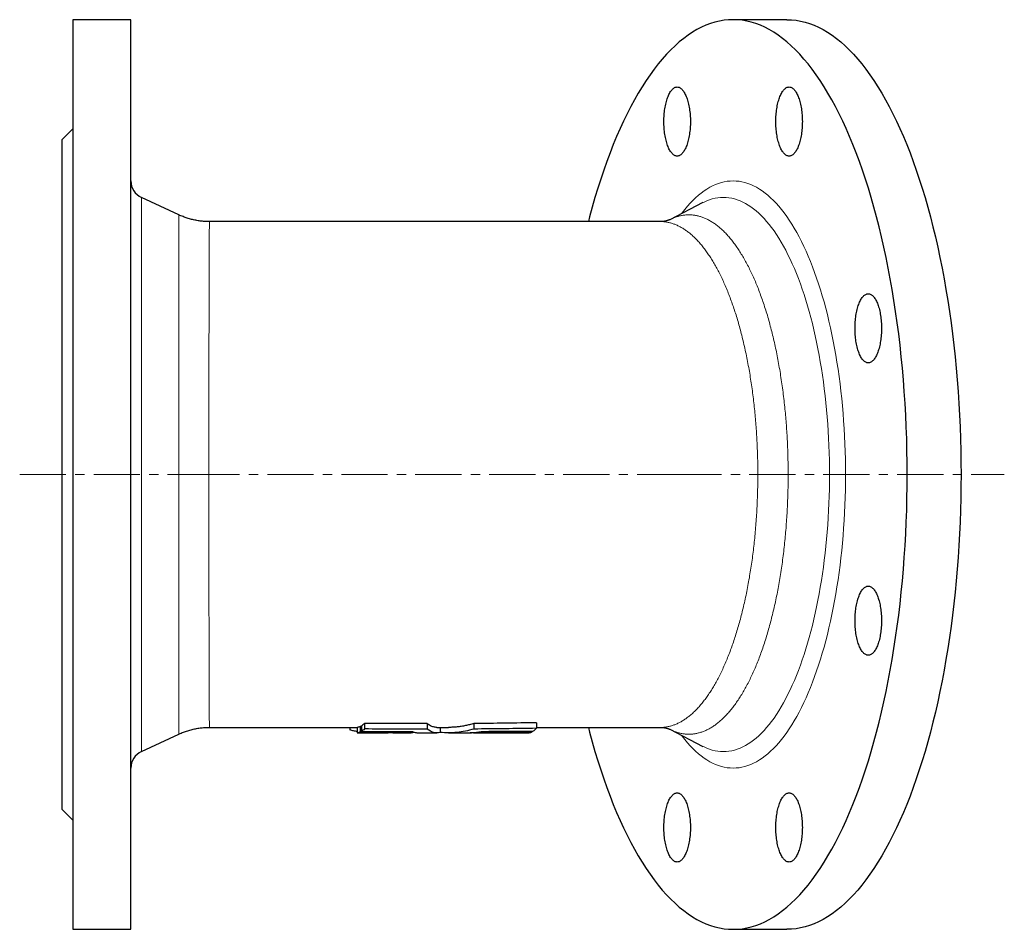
# Model space of a CAD drawing. Header units: millimetres. Extents: x 99 to 733, y 28 to 627.
# Tile 1 of 3: x 99 to 370, y 28 to 278. Entities that reach past the tile are written whole.
import ezdxf

# ---------------------------------------------------------------- set-up
doc = ezdxf.new("R2010")
doc.units = ezdxf.units.MM
doc.linetypes.add('CENTERX2', pattern=[20.32, 12.7, -2.54, 2.54, -2.54])
doc.layers.add('FORMAT', color=7, linetype='Continuous')

msp = doc.modelspace()

# ---------------------------------------------------------------- linework, layer by layer
at = {"color": 7, "linetype": 'Continuous', "lineweight": 25}
for p, q in [((129.63, 278.18), (113.63, 278.18)), ((113.63, 278.18), (113.63, 28.18)), ((129.63, 28.18), (129.63, 278.18)), ((309.87, 278.18), (295.08, 278.18)), ((113.63, 248.18), (110.63, 245.18)), ((110.63, 245.18), (110.63, 61.18)), ((142.77, 224.55), (132.52, 229.33)), ((286.79, 227.9), (277.68, 223.21)), ((286.8, 227.9), (286.79, 227.9)), ((142.77, 224.55), (142.77, 224.55)), ((275.13, 222.68), (151.22, 222.68)), ((192.96, 83.91), (192.64, 83.91)), ((192.64, 83.91), (192.64, 82.4)), ((192.96, 84.08), (192.96, 82.58)), ((193.8, 84.77), (193.8, 83.24)), ((211.01, 84.7), (211.01, 83.18)), ((223.83, 84.74), (223.83, 83.22)), ((241.04, 84.95), (241.04, 83.42)), ((132.52, 77.02), (142.77, 81.8)), ((142.77, 81.8), (142.77, 81.8)), ((151.22, 83.68), (191.83, 83.68)), ((189.75, 83.68), (189.75, 82.97)), ((191.83, 83.68), (191.83, 82.18)), ((195.72, 82.18), (200.31, 82.18)), ((201.6, 82.18), (206.62, 82.18)), ((205.44, 82.54), (205.44, 82.38)), ((208.57, 82.18), (213.68, 82.18)), ((213.68, 83.68), (216.9, 83.68)), ((214.58, 83.68), (214.58, 82.29)), ((216.9, 82.18), (221.9, 82.18)), ((223.8, 82.18), (228.68, 82.18)), ((227.08, 82.58), (227.08, 82.41)), ((228.68, 82.18), (228.72, 82.18)), ((228.72, 82.18), (236.27, 82.18)), ((232.12, 82.62), (232.12, 82.44)), ((235.38, 82.64), (235.38, 82.46)), ((237.72, 82.2), (239.07, 82.21)), ((239.88, 82.68), (239.88, 82.49)), ((241.04, 83.68), (275.13, 83.68)), ((275.12, 83.68), (275.13, 83.68)), ((277.68, 83.14), (286.79, 78.46)), ((110.63, 61.18), (113.63, 58.18)), ((113.63, 28.18), (129.63, 28.18)), ((295.08, 28.18), (309.87, 28.18))]:
    msp.add_line(p, q, dxfattribs=at)
at = {"color": 8, "linetype": 'Continuous', "lineweight": 18}
for p, q in [((132.52, 229.33), (132.52, 77.02)), ((151.22, 83.68), (151.22, 83.68))]:
    msp.add_line(p, q, dxfattribs=at)
at = {"color": 7, "linetype": 'Continuous', "lineweight": 25, "flags": 128}
for points in [[(255.32, 83.68), (255.66, 82.37), (256.38, 79.7), (257.13, 77.08), (257.91, 74.51), (258.71, 71.99), (259.54, 69.53), (260.39, 67.13), (261.26, 64.79), (262.16, 62.5), (263.08, 60.28), (264.02, 58.12), (264.98, 56.03), (265.96, 54.01), (266.97, 52.05), (267.99, 50.16), (269.03, 48.34), (270.09, 46.6), (271.17, 44.92), (272.26, 43.32), (273.37, 41.8), (274.49, 40.35), (275.63, 38.98), (276.78, 37.69), (277.94, 36.48), (279.12, 35.35), (280.3, 34.29), (281.5, 33.32), (282.7, 32.43), (283.92, 31.63), (285.14, 30.91), (286.37, 30.27), (287.6, 29.71), (288.84, 29.24), (290.08, 28.86), (291.33, 28.56), (292.58, 28.35), (293.83, 28.22), (295.08, 28.18), (296.34, 28.22), (297.59, 28.35), (298.84, 28.56), (300.08, 28.86), (301.33, 29.24), (302.57, 29.71), (303.8, 30.27), (305.03, 30.91), (306.25, 31.63), (307.46, 32.43), (308.67, 33.32), (309.87, 34.29), (311.05, 35.35), (312.23, 36.48), (313.39, 37.69), (314.54, 38.98), (315.68, 40.35), (316.8, 41.8), (317.91, 43.32), (319, 44.92), (320.08, 46.6), (321.14, 48.34), (322.18, 50.16), (323.2, 52.05), (324.2, 54.01), (325.19, 56.03), (326.15, 58.12), (327.09, 60.28), (328.01, 62.5), (328.91, 64.79), (329.78, 67.13), (330.63, 69.53), (331.46, 71.99), (332.26, 74.51), (333.03, 77.08), (333.78, 79.7), (334.51, 82.37), (335.2, 85.1), (335.87, 87.86), (336.51, 90.68), (337.12, 93.53), (337.71, 96.43), (338.26, 99.36), (338.78, 102.33), (339.28, 105.34), (339.74, 108.38), (340.18, 111.45), (340.58, 114.55), (340.95, 117.67), (341.29, 120.82), (341.6, 123.99), (341.87, 127.19), (342.12, 130.4), (342.33, 133.62), (342.51, 136.86), (342.66, 140.11), (342.77, 143.37), (342.85, 146.63), (342.9, 149.9), (342.92, 153.18), (342.9, 156.45), (342.85, 159.72), (342.77, 162.98), (342.66, 166.24), (342.51, 169.49), (342.33, 172.73), (342.12, 175.95), (341.87, 179.16), (341.6, 182.36), (341.29, 185.53), (340.95, 188.68), (340.58, 191.8), (340.18, 194.9), (339.74, 197.97), (339.28, 201.01), (338.78, 204.02), (338.26, 206.99), (337.71, 209.92), (337.12, 212.82), (336.51, 215.68), (335.87, 218.49), (335.2, 221.26), (334.51, 223.98), (333.78, 226.65), (333.03, 229.27), (332.26, 231.84), (331.46, 234.36), (330.63, 236.82), (329.78, 239.22), (328.91, 241.56), (328.01, 243.85), (327.09, 246.07), (326.15, 248.23), (325.19, 250.32), (324.2, 252.34), (323.2, 254.3), (322.18, 256.19), (321.14, 258.01), (320.08, 259.76), (319, 261.43), (317.91, 263.03), (316.8, 264.55), (315.68, 266), (314.54, 267.37), (313.39, 268.66), (312.23, 269.87), (311.05, 271.01), (309.87, 272.06), (308.67, 273.03), (307.46, 273.92), (306.25, 274.72), (305.03, 275.44), (303.8, 276.08), (302.57, 276.64), (301.33, 277.11), (300.08, 277.49), (298.84, 277.79), (297.59, 278), (296.34, 278.13), (295.08, 278.18), (293.83, 278.13), (292.58, 278), (291.33, 277.79), (290.08, 277.49), (288.84, 277.11), (287.6, 276.64), (286.37, 276.08), (285.14, 275.44), (283.92, 274.72), (282.7, 273.92), (281.5, 273.03), (280.3, 272.06), (279.12, 271.01), (277.94, 269.87), (276.78, 268.66), (275.63, 267.37), (274.49, 266), (273.37, 264.55), (272.26, 263.03), (271.17, 261.43), (270.09, 259.76), (269.03, 258.01), (267.99, 256.19), (266.97, 254.3), (265.96, 252.34), (264.98, 250.32), (264.02, 248.23), (263.08, 246.07), (262.16, 243.85), (261.26, 241.56), (260.39, 239.22), (259.54, 236.82), (258.71, 234.36), (257.91, 231.84), (257.13, 229.27), (256.38, 226.65), (255.66, 223.98), (255.32, 222.68)], [(309.87, 278.18), (311.12, 278.13), (312.37, 278), (313.62, 277.79), (314.87, 277.49), (316.11, 277.11), (317.35, 276.64), (318.58, 276.08), (319.81, 275.44), (321.03, 274.72), (322.25, 273.92), (323.45, 273.03), (324.65, 272.06), (325.83, 271.01), (327.01, 269.87), (328.17, 268.66), (329.32, 267.37), (330.46, 266), (331.58, 264.55), (332.69, 263.03), (333.78, 261.43), (334.86, 259.76), (335.92, 258.01), (336.96, 256.19), (337.98, 254.3), (338.99, 252.34), (339.97, 250.32), (340.93, 248.23), (341.87, 246.07), (342.79, 243.85), (343.69, 241.56), (344.56, 239.22), (345.41, 236.82), (346.24, 234.36), (347.04, 231.84), (347.82, 229.27), (348.57, 226.65), (349.29, 223.98), (349.98, 221.26), (350.65, 218.49), (351.29, 215.68), (351.9, 212.82), (352.49, 209.92), (353.04, 206.99), (353.57, 204.02), (354.06, 201.01), (354.52, 197.97), (354.96, 194.9), (355.36, 191.8), (355.73, 188.68), (356.07, 185.53), (356.38, 182.36), (356.66, 179.16), (356.9, 175.95), (357.11, 172.73), (357.29, 169.49), (357.44, 166.24), (357.55, 162.98), (357.64, 159.72), (357.68, 156.45), (357.7, 153.18), (357.68, 149.9), (357.64, 146.63), (357.55, 143.37), (357.44, 140.11), (357.29, 136.86), (357.11, 133.62), (356.9, 130.4), (356.66, 127.19), (356.38, 123.99), (356.07, 120.82), (355.73, 117.67), (355.36, 114.55), (354.96, 111.45), (354.52, 108.38), (354.06, 105.34), (353.57, 102.33), (353.04, 99.36), (352.49, 96.43), (351.9, 93.53), (351.29, 90.68), (350.65, 87.86), (349.98, 85.1), (349.29, 82.37), (348.57, 79.7), (347.82, 77.08), (347.04, 74.51), (346.24, 71.99), (345.41, 69.53), (344.56, 67.13), (343.69, 64.79), (342.79, 62.5), (341.87, 60.28), (340.93, 58.12), (339.97, 56.03), (338.99, 54.01), (337.98, 52.05), (336.96, 50.16), (335.92, 48.34), (334.86, 46.6), (333.78, 44.92), (332.69, 43.32), (331.58, 41.8), (330.46, 40.35), (329.32, 38.98), (328.17, 37.69), (327.01, 36.48), (325.83, 35.35), (324.65, 34.29), (323.45, 33.32), (322.25, 32.43), (321.03, 31.63), (319.81, 30.91), (318.58, 30.27), (317.35, 29.71), (316.11, 29.24), (314.87, 28.86), (313.62, 28.56), (312.37, 28.35), (311.12, 28.22), (309.87, 28.18)], [(283.34, 250.18), (283.34, 249.73), (283.33, 249.28), (283.31, 248.83), (283.28, 248.38), (283.24, 247.94), (283.2, 247.51), (283.14, 247.08), (283.08, 246.65), (283.01, 246.24), (282.94, 245.83), (282.86, 245.43), (282.77, 245.05), (282.67, 244.67), (282.56, 244.31), (282.45, 243.96), (282.34, 243.63), (282.22, 243.31), (282.09, 243), (281.95, 242.72), (281.82, 242.44), (281.67, 242.19), (281.52, 241.96), (281.37, 241.74), (281.22, 241.54), (281.06, 241.36), (280.9, 241.21), (280.73, 241.07), (280.56, 240.95), (280.39, 240.85), (280.22, 240.78), (280.05, 240.73), (279.88, 240.69), (279.71, 240.68), (279.53, 240.69), (279.36, 240.73), (279.19, 240.78), (279.02, 240.85), (278.85, 240.95), (278.68, 241.07), (278.52, 241.21), (278.36, 241.36), (278.2, 241.54), (278.04, 241.74), (277.89, 241.96), (277.74, 242.19), (277.6, 242.44), (277.46, 242.72), (277.33, 243), (277.2, 243.31), (277.08, 243.63), (276.96, 243.96), (276.85, 244.31), (276.75, 244.67), (276.65, 245.05), (276.56, 245.43), (276.48, 245.83), (276.4, 246.24), (276.33, 246.65), (276.27, 247.08), (276.22, 247.51), (276.17, 247.94), (276.14, 248.38), (276.11, 248.83), (276.09, 249.28), (276.08, 249.73), (276.07, 250.18), (276.08, 250.63), (276.09, 251.09), (276.11, 251.53), (276.14, 251.98), (276.17, 252.42), (276.22, 252.86), (276.27, 253.29), (276.33, 253.71), (276.4, 254.13), (276.48, 254.54), (276.56, 254.93), (276.65, 255.32), (276.75, 255.69), (276.85, 256.06), (276.96, 256.4), (277.08, 256.74), (277.2, 257.06), (277.33, 257.36), (277.46, 257.65), (277.6, 257.92), (277.74, 258.17), (277.89, 258.41), (278.04, 258.63), (278.2, 258.82), (278.36, 259), (278.52, 259.16), (278.68, 259.3), (278.85, 259.41), (279.02, 259.51), (279.19, 259.59), (279.36, 259.64), (279.53, 259.67), (279.71, 259.68), (279.88, 259.67), (280.05, 259.64), (280.22, 259.59), (280.39, 259.51), (280.56, 259.41), (280.73, 259.3), (280.9, 259.16), (281.06, 259), (281.22, 258.82), (281.37, 258.63), (281.52, 258.41), (281.67, 258.17), (281.82, 257.92), (281.95, 257.65), (282.09, 257.36), (282.22, 257.06), (282.34, 256.74), (282.45, 256.4), (282.56, 256.06), (282.67, 255.69), (282.77, 255.32), (282.86, 254.93), (282.94, 254.54), (283.01, 254.13), (283.08, 253.71), (283.14, 253.29), (283.2, 252.86), (283.24, 252.42), (283.28, 251.98), (283.31, 251.53), (283.33, 251.09), (283.34, 250.63), (283.34, 250.18)], [(314.1, 250.18), (314.09, 249.73), (314.08, 249.28), (314.06, 248.83), (314.03, 248.38), (313.99, 247.94), (313.95, 247.51), (313.9, 247.08), (313.84, 246.65), (313.77, 246.24), (313.69, 245.83), (313.61, 245.43), (313.52, 245.05), (313.42, 244.67), (313.32, 244.31), (313.21, 243.96), (313.09, 243.63), (312.97, 243.31), (312.84, 243), (312.71, 242.72), (312.57, 242.44), (312.43, 242.19), (312.28, 241.96), (312.13, 241.74), (311.97, 241.54), (311.81, 241.36), (311.65, 241.21), (311.48, 241.07), (311.32, 240.95), (311.15, 240.85), (310.98, 240.78), (310.81, 240.73), (310.63, 240.69), (310.46, 240.68), (310.29, 240.69), (310.12, 240.73), (309.94, 240.78), (309.77, 240.85), (309.6, 240.95), (309.44, 241.07), (309.27, 241.21), (309.11, 241.36), (308.95, 241.54), (308.79, 241.74), (308.64, 241.96), (308.5, 242.19), (308.35, 242.44), (308.21, 242.72), (308.08, 243), (307.95, 243.31), (307.83, 243.63), (307.71, 243.96), (307.6, 244.31), (307.5, 244.67), (307.4, 245.05), (307.31, 245.43), (307.23, 245.83), (307.15, 246.24), (307.09, 246.65), (307.03, 247.08), (306.97, 247.51), (306.93, 247.94), (306.89, 248.38), (306.86, 248.83), (306.84, 249.28), (306.83, 249.73), (306.83, 250.18), (306.83, 250.63), (306.84, 251.09), (306.86, 251.53), (306.89, 251.98), (306.93, 252.42), (306.97, 252.86), (307.03, 253.29), (307.09, 253.71), (307.15, 254.13), (307.23, 254.54), (307.31, 254.93), (307.4, 255.32), (307.5, 255.69), (307.6, 256.06), (307.71, 256.4), (307.83, 256.74), (307.95, 257.06), (308.08, 257.36), (308.21, 257.65), (308.35, 257.92), (308.5, 258.17), (308.64, 258.41), (308.79, 258.63), (308.95, 258.82), (309.11, 259), (309.27, 259.16), (309.44, 259.3), (309.6, 259.41), (309.77, 259.51), (309.94, 259.59), (310.12, 259.64), (310.29, 259.67), (310.46, 259.68), (310.63, 259.67), (310.81, 259.64), (310.98, 259.59), (311.15, 259.51), (311.32, 259.41), (311.48, 259.3), (311.65, 259.16), (311.81, 259), (311.97, 258.82), (312.13, 258.63), (312.28, 258.41), (312.43, 258.17), (312.57, 257.92), (312.71, 257.65), (312.84, 257.36), (312.97, 257.06), (313.09, 256.74), (313.21, 256.4), (313.32, 256.06), (313.42, 255.69), (313.52, 255.32), (313.61, 254.93), (313.69, 254.54), (313.77, 254.13), (313.84, 253.71), (313.9, 253.29), (313.95, 252.86), (313.99, 252.42), (314.03, 251.98), (314.06, 251.53), (314.08, 251.09), (314.09, 250.63), (314.1, 250.18)], [(335.84, 193.36), (335.84, 192.91), (335.83, 192.45), (335.81, 192.01), (335.78, 191.56), (335.74, 191.12), (335.7, 190.68), (335.64, 190.25), (335.58, 189.83), (335.51, 189.41), (335.44, 189), (335.36, 188.61), (335.27, 188.22), (335.17, 187.85), (335.06, 187.48), (334.95, 187.14), (334.84, 186.8), (334.72, 186.48), (334.59, 186.18), (334.45, 185.89), (334.32, 185.62), (334.17, 185.37), (334.02, 185.13), (333.87, 184.91), (333.72, 184.72), (333.56, 184.54), (333.4, 184.38), (333.23, 184.24), (333.06, 184.12), (332.89, 184.03), (332.72, 183.95), (332.55, 183.9), (332.38, 183.87), (332.21, 183.86), (332.03, 183.87), (331.86, 183.9), (331.69, 183.95), (331.52, 184.03), (331.35, 184.12), (331.18, 184.24), (331.02, 184.38), (330.86, 184.54), (330.7, 184.72), (330.54, 184.91), (330.39, 185.13), (330.24, 185.37), (330.1, 185.62), (329.96, 185.89), (329.83, 186.18), (329.7, 186.48), (329.58, 186.8), (329.46, 187.14), (329.35, 187.48), (329.25, 187.85), (329.15, 188.22), (329.06, 188.61), (328.98, 189), (328.9, 189.41), (328.83, 189.83), (328.77, 190.25), (328.72, 190.68), (328.67, 191.12), (328.64, 191.56), (328.61, 192.01), (328.59, 192.45), (328.58, 192.91), (328.57, 193.36), (328.58, 193.81), (328.59, 194.26), (328.61, 194.71), (328.64, 195.15), (328.67, 195.6), (328.72, 196.03), (328.77, 196.46), (328.83, 196.89), (328.9, 197.3), (328.98, 197.71), (329.06, 198.11), (329.15, 198.49), (329.25, 198.87), (329.35, 199.23), (329.46, 199.58), (329.58, 199.91), (329.7, 200.23), (329.83, 200.54), (329.96, 200.82), (330.1, 201.1), (330.24, 201.35), (330.39, 201.58), (330.54, 201.8), (330.7, 202), (330.86, 202.18), (331.02, 202.33), (331.18, 202.47), (331.35, 202.59), (331.52, 202.69), (331.69, 202.76), (331.86, 202.81), (332.03, 202.85), (332.21, 202.86), (332.38, 202.85), (332.55, 202.81), (332.72, 202.76), (332.89, 202.69), (333.06, 202.59), (333.23, 202.47), (333.4, 202.33), (333.56, 202.18), (333.72, 202), (333.87, 201.8), (334.02, 201.58), (334.17, 201.35), (334.32, 201.1), (334.45, 200.82), (334.59, 200.54), (334.72, 200.23), (334.84, 199.91), (334.95, 199.58), (335.06, 199.23), (335.17, 198.87), (335.27, 198.49), (335.36, 198.11), (335.44, 197.71), (335.51, 197.3), (335.58, 196.89), (335.64, 196.46), (335.7, 196.03), (335.74, 195.6), (335.78, 195.15), (335.81, 194.71), (335.83, 194.26), (335.84, 193.81), (335.84, 193.36)], [(335.84, 112.99), (335.84, 112.54), (335.83, 112.09), (335.81, 111.64), (335.78, 111.2), (335.74, 110.75), (335.7, 110.32), (335.64, 109.89), (335.58, 109.46), (335.51, 109.05), (335.44, 108.64), (335.36, 108.24), (335.27, 107.86), (335.17, 107.48), (335.06, 107.12), (334.95, 106.77), (334.84, 106.44), (334.72, 106.12), (334.59, 105.81), (334.45, 105.53), (334.32, 105.26), (334.17, 105), (334.02, 104.77), (333.87, 104.55), (333.72, 104.35), (333.56, 104.17), (333.4, 104.02), (333.23, 103.88), (333.06, 103.76), (332.89, 103.67), (332.72, 103.59), (332.55, 103.54), (332.38, 103.5), (332.21, 103.49), (332.03, 103.5), (331.86, 103.54), (331.69, 103.59), (331.52, 103.67), (331.35, 103.76), (331.18, 103.88), (331.02, 104.02), (330.86, 104.17), (330.7, 104.35), (330.54, 104.55), (330.39, 104.77), (330.24, 105), (330.1, 105.26), (329.96, 105.53), (329.83, 105.81), (329.7, 106.12), (329.58, 106.44), (329.46, 106.77), (329.35, 107.12), (329.25, 107.48), (329.15, 107.86), (329.06, 108.24), (328.98, 108.64), (328.9, 109.05), (328.83, 109.46), (328.77, 109.89), (328.72, 110.32), (328.67, 110.75), (328.64, 111.2), (328.61, 111.64), (328.59, 112.09), (328.58, 112.54), (328.57, 112.99), (328.58, 113.45), (328.59, 113.9), (328.61, 114.35), (328.64, 114.79), (328.67, 115.23), (328.72, 115.67), (328.77, 116.1), (328.83, 116.52), (328.9, 116.94), (328.98, 117.35), (329.06, 117.74), (329.15, 118.13), (329.25, 118.5), (329.35, 118.87), (329.46, 119.21), (329.58, 119.55), (329.7, 119.87), (329.83, 120.17), (329.96, 120.46), (330.1, 120.73), (330.24, 120.99), (330.39, 121.22), (330.54, 121.44), (330.7, 121.64), (330.86, 121.81), (331.02, 121.97), (331.18, 122.11), (331.35, 122.23), (331.52, 122.32), (331.69, 122.4), (331.86, 122.45), (332.03, 122.48), (332.21, 122.49), (332.38, 122.48), (332.55, 122.45), (332.72, 122.4), (332.89, 122.32), (333.06, 122.23), (333.23, 122.11), (333.4, 121.97), (333.56, 121.81), (333.72, 121.64), (333.87, 121.44), (334.02, 121.22), (334.17, 120.99), (334.32, 120.73), (334.45, 120.46), (334.59, 120.17), (334.72, 119.87), (334.84, 119.55), (334.95, 119.21), (335.06, 118.87), (335.17, 118.5), (335.27, 118.13), (335.36, 117.74), (335.44, 117.35), (335.51, 116.94), (335.58, 116.52), (335.64, 116.1), (335.7, 115.67), (335.74, 115.23), (335.78, 114.79), (335.81, 114.35), (335.83, 113.9), (335.84, 113.45), (335.84, 112.99)], [(283.34, 56.17), (283.34, 55.72), (283.33, 55.26), (283.31, 54.82), (283.28, 54.37), (283.24, 53.93), (283.2, 53.49), (283.14, 53.06), (283.08, 52.64), (283.01, 52.22), (282.94, 51.81), (282.86, 51.42), (282.77, 51.03), (282.67, 50.66), (282.56, 50.3), (282.45, 49.95), (282.34, 49.61), (282.22, 49.29), (282.09, 48.99), (281.95, 48.7), (281.82, 48.43), (281.67, 48.18), (281.52, 47.94), (281.37, 47.72), (281.22, 47.53), (281.06, 47.35), (280.9, 47.19), (280.73, 47.05), (280.56, 46.94), (280.39, 46.84), (280.22, 46.76), (280.05, 46.71), (279.88, 46.68), (279.71, 46.67), (279.53, 46.68), (279.36, 46.71), (279.19, 46.76), (279.02, 46.84), (278.85, 46.94), (278.68, 47.05), (278.52, 47.19), (278.36, 47.35), (278.2, 47.53), (278.04, 47.72), (277.89, 47.94), (277.74, 48.18), (277.6, 48.43), (277.46, 48.7), (277.33, 48.99), (277.2, 49.29), (277.08, 49.61), (276.96, 49.95), (276.85, 50.3), (276.75, 50.66), (276.65, 51.03), (276.56, 51.42), (276.48, 51.81), (276.4, 52.22), (276.33, 52.64), (276.27, 53.06), (276.22, 53.49), (276.17, 53.93), (276.14, 54.37), (276.11, 54.82), (276.09, 55.26), (276.08, 55.72), (276.07, 56.17), (276.08, 56.62), (276.09, 57.07), (276.11, 57.52), (276.14, 57.97), (276.17, 58.41), (276.22, 58.84), (276.27, 59.28), (276.33, 59.7), (276.4, 60.11), (276.48, 60.52), (276.56, 60.92), (276.65, 61.3), (276.75, 61.68), (276.85, 62.04), (276.96, 62.39), (277.08, 62.72), (277.2, 63.04), (277.33, 63.35), (277.46, 63.64), (277.6, 63.91), (277.74, 64.16), (277.89, 64.4), (278.04, 64.61), (278.2, 64.81), (278.36, 64.99), (278.52, 65.15), (278.68, 65.28), (278.85, 65.4), (279.02, 65.5), (279.19, 65.57), (279.36, 65.62), (279.53, 65.66), (279.71, 65.67), (279.88, 65.66), (280.05, 65.62), (280.22, 65.57), (280.39, 65.5), (280.56, 65.4), (280.73, 65.28), (280.9, 65.15), (281.06, 64.99), (281.22, 64.81), (281.37, 64.61), (281.52, 64.4), (281.67, 64.16), (281.82, 63.91), (281.95, 63.64), (282.09, 63.35), (282.22, 63.04), (282.34, 62.72), (282.45, 62.39), (282.56, 62.04), (282.67, 61.68), (282.77, 61.3), (282.86, 60.92), (282.94, 60.52), (283.01, 60.11), (283.08, 59.7), (283.14, 59.28), (283.2, 58.84), (283.24, 58.41), (283.28, 57.97), (283.31, 57.52), (283.33, 57.07), (283.34, 56.62), (283.34, 56.17)], [(314.1, 56.17), (314.09, 55.72), (314.08, 55.26), (314.06, 54.82), (314.03, 54.37), (313.99, 53.93), (313.95, 53.49), (313.9, 53.06), (313.84, 52.64), (313.77, 52.22), (313.69, 51.81), (313.61, 51.42), (313.52, 51.03), (313.42, 50.66), (313.32, 50.3), (313.21, 49.95), (313.09, 49.61), (312.97, 49.29), (312.84, 48.99), (312.71, 48.7), (312.57, 48.43), (312.43, 48.18), (312.28, 47.94), (312.13, 47.72), (311.97, 47.53), (311.81, 47.35), (311.65, 47.19), (311.48, 47.05), (311.32, 46.94), (311.15, 46.84), (310.98, 46.76), (310.81, 46.71), (310.63, 46.68), (310.46, 46.67), (310.29, 46.68), (310.12, 46.71), (309.94, 46.76), (309.77, 46.84), (309.6, 46.94), (309.44, 47.05), (309.27, 47.19), (309.11, 47.35), (308.95, 47.53), (308.79, 47.72), (308.64, 47.94), (308.5, 48.18), (308.35, 48.43), (308.21, 48.7), (308.08, 48.99), (307.95, 49.29), (307.83, 49.61), (307.71, 49.95), (307.6, 50.3), (307.5, 50.66), (307.4, 51.03), (307.31, 51.42), (307.23, 51.81), (307.15, 52.22), (307.09, 52.64), (307.03, 53.06), (306.97, 53.49), (306.93, 53.93), (306.89, 54.37), (306.86, 54.82), (306.84, 55.26), (306.83, 55.72), (306.83, 56.17), (306.83, 56.62), (306.84, 57.07), (306.86, 57.52), (306.89, 57.97), (306.93, 58.41), (306.97, 58.84), (307.03, 59.28), (307.09, 59.7), (307.15, 60.11), (307.23, 60.52), (307.31, 60.92), (307.4, 61.3), (307.5, 61.68), (307.6, 62.04), (307.71, 62.39), (307.83, 62.72), (307.95, 63.04), (308.08, 63.35), (308.21, 63.64), (308.35, 63.91), (308.5, 64.16), (308.64, 64.4), (308.79, 64.61), (308.95, 64.81), (309.11, 64.99), (309.27, 65.15), (309.44, 65.28), (309.6, 65.4), (309.77, 65.5), (309.94, 65.57), (310.12, 65.62), (310.29, 65.66), (310.46, 65.67), (310.63, 65.66), (310.81, 65.62), (310.98, 65.57), (311.15, 65.5), (311.32, 65.4), (311.48, 65.28), (311.65, 65.15), (311.81, 64.99), (311.97, 64.81), (312.13, 64.61), (312.28, 64.4), (312.43, 64.16), (312.57, 63.91), (312.71, 63.64), (312.84, 63.35), (312.97, 63.04), (313.09, 62.72), (313.21, 62.39), (313.32, 62.04), (313.42, 61.68), (313.52, 61.3), (313.61, 60.92), (313.69, 60.52), (313.77, 60.11), (313.84, 59.7), (313.9, 59.28), (313.95, 58.84), (313.99, 58.41), (314.03, 57.97), (314.06, 57.52), (314.08, 57.07), (314.09, 56.62), (314.1, 56.17)]]:
    msp.add_lwpolyline(points, dxfattribs=at)
at = {"color": 8, "linetype": 'Continuous', "lineweight": 18, "flags": 128}
for points in [[(280.93, 224.88), (281.07, 225.07), (281.79, 226), (282.52, 226.89), (283.27, 227.72), (284.02, 228.5), (284.78, 229.23), (285.54, 229.91), (286.31, 230.54), (287.09, 231.11), (287.88, 231.63), (288.66, 232.1), (289.46, 232.51), (290.25, 232.87), (291.05, 233.17), (291.86, 233.42), (292.66, 233.61), (293.47, 233.75), (294.28, 233.83), (295.08, 233.86), (295.89, 233.83), (296.7, 233.75), (297.51, 233.61), (298.31, 233.42), (299.11, 233.17), (299.91, 232.87), (300.71, 232.51), (301.5, 232.1), (302.29, 231.63), (303.08, 231.11), (303.85, 230.54), (304.63, 229.91), (305.39, 229.23), (306.15, 228.5), (306.9, 227.72), (307.64, 226.89), (308.38, 226), (309.1, 225.07), (309.82, 224.08), (310.52, 223.05), (311.22, 221.97), (311.9, 220.84), (312.57, 219.67), (313.23, 218.45), (313.88, 217.19), (314.52, 215.88), (315.14, 214.53), (315.74, 213.14), (316.34, 211.7), (316.92, 210.23), (317.48, 208.72), (318.03, 207.16), (318.56, 205.58), (319.08, 203.95), (319.58, 202.29), (320.06, 200.6), (320.53, 198.88), (320.98, 197.12), (321.41, 195.33), (321.82, 193.52), (322.22, 191.68), (322.6, 189.81), (322.95, 187.91), (323.29, 185.99), (323.61, 184.05), (323.91, 182.09), (324.19, 180.11), (324.45, 178.11), (324.69, 176.09), (324.91, 174.06), (325.11, 172.01), (325.29, 169.95), (325.44, 167.88), (325.58, 165.8), (325.7, 163.71), (325.79, 161.61), (325.87, 159.51), (325.92, 157.4), (325.95, 155.29), (325.96, 153.18)], [(321.56, 153.18), (321.55, 155.17), (321.52, 157.16), (321.47, 159.15), (321.4, 161.14), (321.31, 163.12), (321.2, 165.09), (321.07, 167.05), (320.92, 169.01), (320.75, 170.95), (320.57, 172.89), (320.36, 174.8), (320.13, 176.71), (319.89, 178.6), (319.62, 180.47), (319.34, 182.32), (319.04, 184.15), (318.72, 185.96), (318.38, 187.75), (318.03, 189.51), (317.66, 191.25), (317.26, 192.97), (316.86, 194.65), (316.43, 196.31), (315.99, 197.94), (315.54, 199.53), (315.06, 201.1), (314.58, 202.63), (314.07, 204.13), (313.56, 205.6), (313.02, 207.02), (312.48, 208.42), (311.92, 209.77), (311.34, 211.08), (310.76, 212.36), (310.16, 213.59), (309.55, 214.79), (308.92, 215.94), (308.29, 217.04), (307.64, 218.11), (306.99, 219.13), (306.32, 220.1), (305.65, 221.03), (304.96, 221.91), (304.27, 222.75), (303.57, 223.53), (302.86, 224.27), (302.14, 224.96), (301.42, 225.6), (300.69, 226.19), (299.96, 226.73), (299.22, 227.23), (298.48, 227.67), (297.73, 228.05), (296.98, 228.39), (296.22, 228.68), (295.46, 228.91), (294.7, 229.09), (293.94, 229.22), (293.18, 229.3), (292.42, 229.33), (291.65, 229.3), (290.89, 229.22), (290.13, 229.09), (289.37, 228.91), (288.61, 228.68), (287.86, 228.39), (287.11, 228.05), (286.8, 227.9)], [(325.96, 153.18), (325.95, 151.06), (325.92, 148.95), (325.87, 146.84), (325.79, 144.74), (325.7, 142.64), (325.58, 140.55), (325.44, 138.47), (325.29, 136.4), (325.11, 134.34), (324.91, 132.29), (324.69, 130.26), (324.45, 128.24), (324.19, 126.24), (323.91, 124.26), (323.61, 122.3), (323.29, 120.36), (322.95, 118.44), (322.6, 116.54), (322.22, 114.68), (321.82, 112.83), (321.41, 111.02), (320.98, 109.23), (320.53, 107.47), (320.06, 105.75), (319.58, 104.06), (319.08, 102.4), (318.56, 100.77), (318.03, 99.19), (317.48, 97.64), (316.92, 96.12), (316.34, 94.65), (315.74, 93.21), (315.14, 91.82), (314.52, 90.47), (313.88, 89.16), (313.23, 87.9), (312.57, 86.68), (311.9, 85.51), (311.22, 84.38), (310.52, 83.3), (309.82, 82.27), (309.1, 81.28), (308.38, 80.35), (307.64, 79.47), (306.9, 78.63), (306.15, 77.85), (305.39, 77.12), (304.63, 76.44), (303.85, 75.81), (303.08, 75.24), (302.29, 74.72), (301.5, 74.25), (300.71, 73.84), (299.91, 73.48), (299.11, 73.18), (298.31, 72.93), (297.51, 72.74), (296.7, 72.6), (295.89, 72.52), (295.08, 72.49), (294.28, 72.52), (293.47, 72.6), (292.66, 72.74), (291.86, 72.93), (291.05, 73.18), (290.25, 73.48), (289.46, 73.84), (288.66, 74.25), (287.88, 74.72), (287.09, 75.24), (286.31, 75.81), (285.54, 76.44), (284.78, 77.12), (284.02, 77.85), (283.27, 78.63), (282.52, 79.47), (281.79, 80.35), (281.07, 81.28), (280.93, 81.47)], [(286.78, 78.46), (287.11, 78.3), (287.86, 77.96), (288.61, 77.67), (289.37, 77.44), (290.13, 77.26), (290.89, 77.13), (291.65, 77.05), (292.42, 77.02), (293.18, 77.05), (293.94, 77.13), (294.7, 77.26), (295.46, 77.44), (296.22, 77.67), (296.98, 77.96), (297.73, 78.3), (298.48, 78.69), (299.22, 79.13), (299.96, 79.62), (300.69, 80.16), (301.42, 80.75), (302.14, 81.39), (302.86, 82.08), (303.57, 82.82), (304.27, 83.61), (304.96, 84.44), (305.65, 85.32), (306.32, 86.25), (306.99, 87.22), (307.64, 88.24), (308.29, 89.31), (308.92, 90.41), (309.55, 91.57), (310.16, 92.76), (310.76, 93.99), (311.34, 95.27), (311.92, 96.58), (312.48, 97.94), (313.02, 99.33), (313.56, 100.75), (314.07, 102.22), (314.58, 103.72), (315.06, 105.25), (315.54, 106.82), (315.99, 108.41), (316.43, 110.04), (316.86, 111.7), (317.26, 113.39), (317.66, 115.1), (318.03, 116.84), (318.38, 118.6), (318.72, 120.39), (319.04, 122.2), (319.34, 124.03), (319.62, 125.88), (319.89, 127.75), (320.13, 129.64), (320.36, 131.55), (320.57, 133.47), (320.75, 135.4), (320.92, 137.34), (321.07, 139.3), (321.2, 141.26), (321.31, 143.24), (321.4, 145.22), (321.47, 147.2), (321.52, 149.19), (321.55, 151.18), (321.56, 153.18)]]:
    msp.add_lwpolyline(points, dxfattribs=at)
at = {"color": 7, "linetype": 'Continuous', "lineweight": 25}
for centre, start, end in [((134.63, 233.86), 180, 245), ((134.63, 72.49), 115, 180)]:
    msp.add_arc(centre, 5, start, end, dxfattribs=at)
at = {"color": 8, "linetype": 'Continuous', "lineweight": 18}
for points, knots in [([(142.77, 81.8), (142.77, 81.8), (142.77, 81.81), (142.77, 81.86), (142.77, 81.94), (142.77, 82.07), (142.77, 82.27), (142.78, 82.59), (142.78, 82.98), (142.78, 83.45), (142.78, 84), (142.78, 84.64), (142.79, 85.37), (142.79, 86.17), (142.79, 87.05), (142.79, 88), (142.79, 89.02), (142.79, 90.09), (142.79, 91.24), (142.8, 92.45), (142.8, 93.75), (142.8, 95.12), (142.8, 96.58), (142.8, 98.1), (142.8, 99.68), (142.8, 101.32), (142.8, 102.99), (142.81, 104.71), (142.81, 106.48), (142.81, 108.3), (142.81, 110.19), (142.81, 112.14), (142.81, 114.16), (142.81, 116.23), (142.81, 118.34), (142.81, 120.47), (142.81, 122.62), (142.81, 124.78), (142.81, 126.98), (142.81, 129.2), (142.81, 131.47), (142.82, 133.79), (142.82, 136.15), (142.82, 138.53), (142.82, 140.93), (142.82, 143.32), (142.82, 145.7), (142.82, 148.06), (142.82, 150.43), (142.82, 152.81), (142.82, 155.2), (142.82, 157.62), (142.82, 160.05), (142.82, 162.48), (142.82, 164.9), (142.82, 167.28), (142.82, 169.62), (142.82, 171.92), (142.81, 174.2), (142.81, 176.45), (142.81, 178.71), (142.81, 180.95), (142.81, 183.18), (142.81, 185.38), (142.81, 187.54), (142.81, 189.64), (142.81, 191.68), (142.81, 193.66), (142.81, 195.59), (142.81, 197.48), (142.81, 199.33), (142.81, 201.15), (142.8, 202.93), (142.8, 204.66), (142.8, 206.32), (142.8, 207.9), (142.8, 209.41), (142.8, 210.84), (142.8, 212.21), (142.8, 213.51), (142.8, 214.76), (142.79, 215.95), (142.79, 217.07), (142.79, 218.12), (142.79, 219.1), (142.79, 219.96), (142.79, 220.7), (142.78, 221.35), (142.78, 221.94), (142.78, 222.48), (142.78, 222.95), (142.78, 223.36), (142.78, 223.71), (142.77, 224.01), (142.77, 224.25), (142.77, 224.42), (142.77, 224.52), (142.77, 224.56), (142.77, 224.55), (142.77, 224.55)], [0, 0, 0, 0, 0.006584, 0.013169, 0.019765, 0.02636, 0.036943, 0.047535, 0.058129, 0.06872, 0.079303, 0.090193, 0.101092, 0.111995, 0.122894, 0.133784, 0.144365, 0.154954, 0.165546, 0.176136, 0.186716, 0.197604, 0.208501, 0.219402, 0.230299, 0.241187, 0.251767, 0.262357, 0.272949, 0.283539, 0.294119, 0.305007, 0.315905, 0.326805, 0.337703, 0.34859, 0.359171, 0.36976, 0.380352, 0.390942, 0.401522, 0.41241, 0.423307, 0.434207, 0.445105, 0.455992, 0.466573, 0.477162, 0.487755, 0.498344, 0.508925, 0.519813, 0.53071, 0.541611, 0.552508, 0.563396, 0.573977, 0.584567, 0.595159, 0.605749, 0.61633, 0.627219, 0.638117, 0.649018, 0.659915, 0.670804, 0.681386, 0.691976, 0.70257, 0.71316, 0.723742, 0.734631, 0.74553, 0.756431, 0.76733, 0.778219, 0.788801, 0.799393, 0.809987, 0.820578, 0.831161, 0.842051, 0.85295, 0.863853, 0.874752, 0.885642, 0.894987, 0.904335, 0.913684, 0.923028, 0.932373, 0.941722, 0.95107, 0.960415, 0.970305, 0.9802, 0.990095, 0.999985, 1, 1, 1, 1]), ([(277.68, 223.2), (277.9, 223.31), (278.42, 223.58), (279.26, 223.91), (280.19, 224.2), (281.12, 224.4), (282.04, 224.52), (282.95, 224.56), (283.86, 224.52), (284.77, 224.4), (285.67, 224.2), (286.58, 223.92), (287.49, 223.56), (288.41, 223.11), (289.32, 222.58), (290.22, 221.97), (291.11, 221.28), (291.98, 220.52), (292.83, 219.7), (293.67, 218.8), (294.5, 217.83), (295.32, 216.78), (296.14, 215.64), (296.94, 214.42), (297.74, 213.13), (298.51, 211.77), (299.26, 210.36), (299.99, 208.89), (300.68, 207.38), (301.36, 205.8), (302.02, 204.17), (302.66, 202.46), (303.29, 200.69), (303.9, 198.84), (304.49, 196.93), (305.04, 194.98), (305.57, 192.99), (306.07, 190.98), (306.54, 188.95), (306.98, 186.87), (307.39, 184.76), (307.79, 182.59), (308.15, 180.37), (308.49, 178.1), (308.8, 175.8), (309.09, 173.47), (309.33, 171.18), (309.54, 168.93), (309.71, 166.73), (309.86, 164.51), (309.99, 162.28), (310.08, 160.02), (310.15, 157.74), (310.2, 155.46), (310.2, 153.94), (310.21, 153.18)], [0, 0, 0, 0, 0.01388, 0.033278, 0.052682, 0.072081, 0.091462, 0.110295, 0.129143, 0.147997, 0.166846, 0.185678, 0.205058, 0.224455, 0.243857, 0.263253, 0.282633, 0.301464, 0.320311, 0.339164, 0.358011, 0.376842, 0.39622, 0.415615, 0.435016, 0.454411, 0.473789, 0.492619, 0.511465, 0.530316, 0.549162, 0.567993, 0.58737, 0.606763, 0.626163, 0.645557, 0.664934, 0.683764, 0.702609, 0.72146, 0.740305, 0.759135, 0.778511, 0.797904, 0.817303, 0.836697, 0.856073, 0.873914, 0.891763, 0.909613, 0.927454, 0.945586, 0.963727, 0.981868, 1, 1, 1, 1]), ([(151.22, 222.67), (151.22, 222.67), (151.22, 222.69), (151.21, 222.65), (151.21, 222.57), (151.2, 222.41), (151.2, 222.2), (151.19, 221.93), (151.19, 221.61), (151.18, 221.22), (151.18, 220.76), (151.17, 220.24), (151.17, 219.64), (151.16, 218.97), (151.16, 218.23), (151.15, 217.4), (151.15, 216.48), (151.14, 215.49), (151.14, 214.43), (151.13, 213.29), (151.13, 212.07), (151.12, 210.77), (151.12, 209.41), (151.12, 207.98), (151.11, 206.5), (151.11, 204.97), (151.11, 203.4), (151.1, 201.77), (151.1, 200.09), (151.1, 198.35), (151.09, 196.53), (151.09, 194.64), (151.09, 192.71), (151.08, 190.73), (151.08, 188.73), (151.08, 186.7), (151.08, 184.66), (151.08, 182.58), (151.07, 180.47), (151.07, 178.31), (151.07, 176.1), (151.07, 173.84), (151.07, 171.56), (151.07, 169.25), (151.07, 166.95), (151.07, 164.66), (151.07, 162.37), (151.06, 160.07), (151.06, 157.77), (151.06, 155.44), (151.06, 153.09), (151.06, 150.71), (151.06, 148.33), (151.06, 145.96), (151.07, 143.62), (151.07, 141.32), (151.07, 139.05), (151.07, 136.79), (151.07, 134.55), (151.07, 132.32), (151.07, 130.08), (151.07, 127.85), (151.07, 125.65), (151.08, 123.48), (151.08, 121.37), (151.08, 119.31), (151.08, 117.32), (151.08, 115.35), (151.09, 113.44), (151.09, 111.54), (151.09, 109.68), (151.1, 107.85), (151.1, 106.08), (151.1, 104.35), (151.11, 102.71), (151.11, 101.13), (151.11, 99.63), (151.12, 98.18), (151.12, 96.8), (151.12, 95.47), (151.13, 94.19), (151.13, 92.96), (151.14, 91.81), (151.14, 90.73), (151.15, 89.73), (151.15, 88.81), (151.16, 87.97), (151.16, 87.21), (151.17, 86.52), (151.17, 85.89), (151.18, 85.34), (151.19, 84.86), (151.19, 84.46), (151.2, 84.14), (151.2, 83.92), (151.21, 83.77), (151.21, 83.69), (151.22, 83.68), (151.22, 83.68)], [0, 0, 0, 0, 0.000168, 0.009511, 0.018858, 0.028205, 0.037548, 0.046891, 0.056239, 0.065586, 0.074929, 0.084817, 0.094711, 0.104604, 0.114492, 0.125073, 0.135663, 0.146256, 0.156845, 0.167426, 0.178315, 0.189212, 0.200113, 0.211011, 0.221899, 0.232479, 0.243068, 0.25366, 0.264249, 0.274829, 0.285717, 0.296614, 0.307514, 0.318411, 0.329298, 0.339878, 0.350466, 0.361057, 0.371645, 0.382225, 0.393112, 0.404008, 0.414907, 0.425804, 0.43669, 0.447269, 0.457857, 0.468448, 0.479036, 0.489615, 0.500501, 0.511397, 0.522296, 0.533191, 0.544078, 0.554657, 0.565244, 0.575835, 0.586423, 0.597001, 0.607887, 0.618783, 0.629682, 0.640578, 0.651464, 0.662043, 0.672631, 0.683221, 0.693809, 0.704388, 0.715275, 0.72617, 0.737069, 0.747965, 0.758851, 0.769431, 0.780019, 0.790611, 0.801199, 0.811779, 0.822665, 0.833562, 0.844461, 0.855357, 0.866244, 0.876824, 0.887414, 0.898006, 0.908595, 0.919175, 0.930062, 0.940959, 0.95186, 0.962757, 0.973644, 0.982429, 0.991215, 1, 1, 1, 1]), ([(301.87, 153.18), (301.87, 153.9), (301.86, 155.36), (301.82, 157.55), (301.75, 159.73), (301.66, 161.92), (301.54, 164.11), (301.39, 166.3), (301.22, 168.48), (301.01, 170.67), (300.78, 172.87), (300.51, 175.08), (300.22, 177.26), (299.9, 179.41), (299.55, 181.56), (299.16, 183.69), (298.75, 185.81), (298.3, 187.89), (297.83, 189.93), (297.34, 191.91), (296.83, 193.83), (296.3, 195.68), (295.74, 197.48), (295.16, 199.24), (294.56, 200.96), (293.92, 202.64), (293.26, 204.29), (292.58, 205.87), (291.88, 207.39), (291.16, 208.83), (290.43, 210.2), (289.69, 211.49), (288.94, 212.71), (288.17, 213.87), (287.38, 214.98), (286.57, 216.02), (285.73, 217), (284.89, 217.9), (284.03, 218.73), (283.17, 219.48), (282.31, 220.14), (281.44, 220.72), (280.58, 221.23), (279.7, 221.67), (278.81, 222.03), (277.91, 222.31), (277, 222.52), (276.08, 222.64), (275.46, 222.69), (275.14, 222.67), (275.12, 222.67)], [0, 0, 0, 0, 0.020044, 0.040098, 0.060152, 0.080196, 0.1005672, 0.1209488, 0.1413304, 0.1617016, 0.1828567, 0.2040293, 0.2252079, 0.2463805, 0.2675356, 0.2893049, 0.3110934, 0.3328882, 0.3546766, 0.3764459, 0.3976017, 0.4187749, 0.4399541, 0.4611273, 0.4822831, 0.504053, 0.525842, 0.5476374, 0.5694264, 0.5911963, 0.6123532, 0.6335277, 0.654708, 0.6758825, 0.6970394, 0.7188105, 0.7406007, 0.7623973, 0.7841875, 0.8059586, 0.8271171, 0.8482931, 0.8694749, 0.8906509, 0.9118094, 0.933582, 0.9553738, 0.977172, 0.9989637, 1, 1, 1, 1]), ([(275.13, 83.68), (275.14, 83.68), (275.45, 83.66), (276.07, 83.71), (276.99, 83.83), (277.9, 84.04), (278.8, 84.32), (279.69, 84.68), (280.56, 85.11), (281.43, 85.62), (282.29, 86.2), (283.15, 86.86), (284.01, 87.6), (284.87, 88.43), (285.72, 89.34), (286.55, 90.32), (287.37, 91.36), (288.16, 92.46), (288.93, 93.62), (289.68, 94.84), (290.42, 96.13), (291.15, 97.5), (291.87, 98.94), (292.57, 100.46), (293.25, 102.04), (293.92, 103.68), (294.55, 105.37), (295.16, 107.09), (295.73, 108.84), (296.29, 110.65), (296.82, 112.5), (297.33, 114.42), (297.83, 116.39), (298.3, 118.43), (298.74, 120.51), (299.16, 122.63), (299.54, 124.77), (299.89, 126.91), (300.22, 129.07), (300.51, 131.25), (300.78, 133.45), (301.02, 135.7), (301.23, 137.99), (301.41, 140.32), (301.57, 142.67), (301.69, 145.02), (301.77, 147.08), (301.82, 148.83), (301.85, 150.28), (301.87, 151.73), (301.87, 152.69), (301.87, 153.18)], [0, 0, 0, 0, 0.000587, 0.022383, 0.044186, 0.065982, 0.087759, 0.108921, 0.130101, 0.151287, 0.172467, 0.193629, 0.215406, 0.237202, 0.259004, 0.2808, 0.302576, 0.323737, 0.344916, 0.3661, 0.387279, 0.40844, 0.430215, 0.45201, 0.473811, 0.495606, 0.517381, 0.538541, 0.559718, 0.580901, 0.602078, 0.623237, 0.645011, 0.666804, 0.688604, 0.710397, 0.732171, 0.753329, 0.774505, 0.795686, 0.816862, 0.83802, 0.859793, 0.881585, 0.903383, 0.925175, 0.946947, 0.960199, 0.973451, 0.986725, 1, 1, 1, 1]), ([(310.21, 153.18), (310.2, 152.68), (310.2, 151.69), (310.18, 150.2), (310.15, 148.72), (310.1, 146.94), (310.03, 144.87), (309.9, 142.52), (309.75, 140.18), (309.57, 137.85), (309.36, 135.52), (309.12, 133.19), (308.84, 130.85), (308.54, 128.55), (308.2, 126.27), (307.84, 124.04), (307.45, 121.87), (307.04, 119.76), (306.6, 117.68), (306.13, 115.64), (305.64, 113.62), (305.11, 111.63), (304.56, 109.67), (303.98, 107.76), (303.37, 105.9), (302.75, 104.11), (302.11, 102.4), (301.45, 100.76), (300.77, 99.18), (300.08, 97.66), (299.36, 96.18), (298.61, 94.76), (297.84, 93.39), (297.05, 92.09), (296.24, 90.86), (295.42, 89.71), (294.6, 88.65), (293.78, 87.67), (292.94, 86.77), (292.09, 85.93), (291.22, 85.16), (290.34, 84.47), (289.44, 83.85), (288.52, 83.3), (287.61, 82.84), (286.7, 82.47), (285.79, 82.18), (284.88, 81.97), (283.98, 81.84), (283.07, 81.79), (282.16, 81.82), (281.23, 81.93), (280.3, 82.12), (279.38, 82.4), (278.5, 82.74), (277.94, 83.02), (277.68, 83.14)], [0, 0, 0, 0, 0.011794, 0.023588, 0.035403, 0.047218, 0.06605, 0.084898, 0.103751, 0.122598, 0.141431, 0.160809, 0.180205, 0.199607, 0.219003, 0.238382, 0.257214, 0.276061, 0.294913, 0.31376, 0.332592, 0.35197, 0.371366, 0.390766, 0.410162, 0.42954, 0.448374, 0.467223, 0.486078, 0.504927, 0.523761, 0.543142, 0.562539, 0.581943, 0.60134, 0.620721, 0.639556, 0.658406, 0.677262, 0.696113, 0.714948, 0.73433, 0.753729, 0.773133, 0.792532, 0.811914, 0.830749, 0.8496, 0.868457, 0.887308, 0.906143, 0.925526, 0.944925, 0.96433, 0.98373, 1, 1, 1, 1])]:
    msp.add_open_spline(points, degree=3, knots=knots, dxfattribs=at)
at = {"color": 7, "linetype": 'Continuous', "lineweight": 25}
for points, knots in [([(151.22, 222.68), (151.09, 222.68), (150.76, 222.68), (150.22, 222.7), (149.6, 222.74), (148.99, 222.8), (148.38, 222.87), (147.77, 222.97), (147.17, 223.09), (146.57, 223.22), (145.98, 223.37), (145.39, 223.54), (144.81, 223.73), (144.24, 223.93), (143.67, 224.15), (143.18, 224.36), (142.88, 224.5), (142.77, 224.55)], [0, 0, 0, 0, 0.04364, 0.11466, 0.185544, 0.256292, 0.326905, 0.397382, 0.467725, 0.537931, 0.608002, 0.677935, 0.747729, 0.817384, 0.886896, 0.956265, 1, 1, 1, 1]), ([(277.68, 223.21), (277.66, 223.2), (277.61, 223.18), (277.52, 223.13), (277.41, 223.09), (277.28, 223.03), (277.14, 222.99), (277, 222.94), (276.86, 222.9), (276.68, 222.85), (276.46, 222.8), (276.19, 222.76), (275.89, 222.72), (275.58, 222.69), (275.32, 222.67), (275.17, 222.68), (275.13, 222.68)], [0, 0, 0, 0, 0.062533, 0.129723, 0.198924, 0.270547, 0.34511, 0.398641, 0.453946, 0.507322, 0.596269, 0.685999, 0.776698, 0.86842, 0.96115, 1, 1, 1, 1]), ([(213.68, 83.68), (213.53, 83.68), (213.24, 83.69), (212.8, 83.78), (212.35, 83.91), (211.9, 84.11), (211.46, 84.37), (211.16, 84.59), (211.01, 84.7)], [0, 0, 0, 0, 0.159835, 0.326333, 0.49472, 0.663167, 0.831614, 1, 1, 1, 1]), ([(223.83, 84.74), (223.45, 84.63), (222.69, 84.41), (221.55, 84.14), (220.4, 83.94), (219.25, 83.79), (218.08, 83.7), (217.3, 83.67), (216.91, 83.68), (216.9, 83.68)], [0, 0, 0, 0, 0.16559, 0.331243, 0.496897, 0.662488, 0.8301, 0.997775, 1, 1, 1, 1]), ([(142.77, 81.8), (142.9, 81.86), (143.22, 82.01), (143.74, 82.23), (144.34, 82.46), (144.94, 82.67), (145.54, 82.85), (146.15, 83.02), (146.76, 83.17), (147.38, 83.31), (148, 83.42), (148.62, 83.51), (149.24, 83.58), (149.86, 83.63), (150.48, 83.66), (150.94, 83.68), (151.18, 83.67), (151.22, 83.67)], [0, 0, 0, 0, 0.048832, 0.121974, 0.194936, 0.267724, 0.340343, 0.412799, 0.485097, 0.55724, 0.629231, 0.701074, 0.772772, 0.844326, 0.915739, 0.987013, 1, 1, 1, 1]), ([(191.83, 82.51), (191.49, 82.57), (190.8, 82.7), (190.11, 82.87), (189.75, 82.97)], [0, 0, 0, 0, 0.478785, 1, 1, 1, 1]), ([(196.25, 82.18), (195.89, 82.17), (195.53, 82.16), (195.16, 82.18), (195.16, 82.18)], [0, 0, 0, 0, 0.994075, 1, 1, 1, 1]), ([(201.23, 82.19), (200.97, 82.18), (200.66, 82.17), (200.35, 82.18), (200.31, 82.18)], [0, 0, 0, 0, 0.856893, 1, 1, 1, 1]), ([(201.6, 82.18), (201.58, 82.18), (201.46, 82.17), (201.34, 82.18), (201.23, 82.19)], [0, 0, 0, 0, 0.128566, 1, 1, 1, 1]), ([(207.59, 82.32), (207.48, 82.29), (207.22, 82.22), (206.81, 82.17), (206.35, 82.18), (205.89, 82.24), (205.59, 82.33), (205.44, 82.38)], [0, 0, 0, 0, 0.150868, 0.363113, 0.575435, 0.787756, 1, 1, 1, 1]), ([(206.97, 82.54), (207.14, 82.47), (207.47, 82.33), (207.97, 82.22), (208.34, 82.17), (208.54, 82.18), (208.57, 82.18)], [0, 0, 0, 0, 0.315056, 0.630249, 0.945444, 1, 1, 1, 1]), ([(214.58, 82.29), (213.99, 82.14), (213.39, 82.14), (212.2, 82.43), (211.6, 82.73), (211.01, 83.18)], [0, 0, 0, 0, 0.5, 0.5, 1, 1, 1, 1]), ([(223.83, 83.22), (222.3, 82.75), (220.76, 82.45), (217.68, 82.14), (216.13, 82.14), (214.58, 82.29)], [0, 0, 0, 0, 0.5, 0.5, 1, 1, 1, 1]), ([(221.9, 82.18), (222.01, 82.18), (222.56, 82.17), (223.55, 82.23), (224.88, 82.35), (225.75, 82.5), (226.19, 82.58)], [0, 0, 0, 0, 0.076352, 0.384285, 0.692216, 1, 1, 1, 1]), ([(227.08, 82.41), (226.69, 82.36), (225.91, 82.26), (224.74, 82.19), (223.71, 82.16), (223.07, 82.19), (222.82, 82.2)], [0, 0, 0, 0, 0.27527, 0.550644, 0.82602, 1, 1, 1, 1]), ([(235.38, 82.46), (235.31, 82.42), (235.21, 82.39), (235, 82.35), (234.93, 82.34), (234.76, 82.31), (234.66, 82.3), (234.36, 82.27), (234.13, 82.25), (233.61, 82.23), (233.32, 82.21), (232.7, 82.2), (232.38, 82.19), (231.86, 82.18), (231.68, 82.18), (231.32, 82.18), (231.14, 82.18), (230.59, 82.18), (230.21, 82.18), (229.45, 82.18), (229.06, 82.18), (228.68, 82.18)], [0, 0, 0, 0, 0.125, 0.125, 0.1875, 0.1875, 0.25, 0.25, 0.375, 0.375, 0.5, 0.5, 0.625, 0.625, 0.6875, 0.6875, 0.75, 0.75, 0.875, 0.875, 1, 1, 1, 1]), ([(236.27, 82.18), (236.4, 82.18), (236.66, 82.18), (237.04, 82.18), (237.4, 82.19), (237.61, 82.2), (237.72, 82.2)], [0, 0, 0, 0, 0.224025, 0.478186, 0.739093, 1, 1, 1, 1]), ([(275.13, 83.67), (275.14, 83.67), (275.28, 83.68), (275.52, 83.67), (275.84, 83.64), (276.12, 83.61), (276.37, 83.56), (276.61, 83.51), (276.84, 83.46), (277.04, 83.4), (277.21, 83.34), (277.36, 83.28), (277.48, 83.23), (277.58, 83.19), (277.65, 83.16), (277.67, 83.14), (277.68, 83.14)], [0, 0, 0, 0, 0.012281, 0.116247, 0.206701, 0.291173, 0.370502, 0.454429, 0.54109, 0.615217, 0.69357, 0.767974, 0.839144, 0.907736, 0.974248, 1, 1, 1, 1])]:
    msp.add_open_spline(points, degree=3, knots=knots, dxfattribs=at)
for points in [[(192.64, 83.91), (192.37, 83.78), (192.1, 83.71), (191.83, 83.68)], [(193.8, 84.77), (193.52, 84.48), (193.24, 84.26), (192.96, 84.08)], [(211.01, 84.7), (205.27, 84.7), (199.54, 84.72), (193.8, 84.77)], [(241.04, 84.95), (235.31, 84.85), (229.57, 84.78), (223.83, 84.74)], [(192.64, 82.4), (192.37, 82.28), (192.1, 82.21), (191.83, 82.18)], [(191.83, 82.18), (193.3, 82.18), (194.78, 82.18), (196.25, 82.18)], [(205.44, 82.38), (201.17, 82.38), (196.9, 82.39), (192.64, 82.4)], [(193.8, 83.24), (193.52, 82.97), (193.24, 82.74), (192.96, 82.58)], [(192.96, 82.58), (197.63, 82.55), (202.3, 82.54), (206.97, 82.54)], [(211.01, 83.18), (205.27, 83.17), (199.54, 83.2), (193.8, 83.24)], [(241.04, 83.42), (235.31, 83.32), (229.57, 83.26), (223.83, 83.22)], [(226.19, 82.58), (230.86, 82.6), (235.53, 82.64), (240.2, 82.69)], [(232.12, 82.44), (230.44, 82.43), (228.76, 82.42), (227.08, 82.41)], [(228.68, 82.18), (229.83, 82.18), (230.98, 82.26), (232.12, 82.44)], [(239.88, 82.49), (238.38, 82.48), (236.88, 82.47), (235.38, 82.46)], [(239.07, 82.21), (239.34, 82.25), (239.61, 82.35), (239.88, 82.49)], [(240.2, 82.69), (240.48, 82.88), (240.76, 83.12), (241.04, 83.42)]]:
    msp.add_open_spline(points, degree=3, dxfattribs=at)
at = {"layer": 'FORMAT', "linetype": 'CENTERX2', "lineweight": 18}
for p, q in [((99.08, 153.18), (146.81, 153.18)), ((146.81, 153.18), (279.21, 153.18)), ((279.21, 153.18), (369.59, 153.18))]:
    msp.add_line(p, q, dxfattribs=at)

doc.saveas('drawing.dxf')
